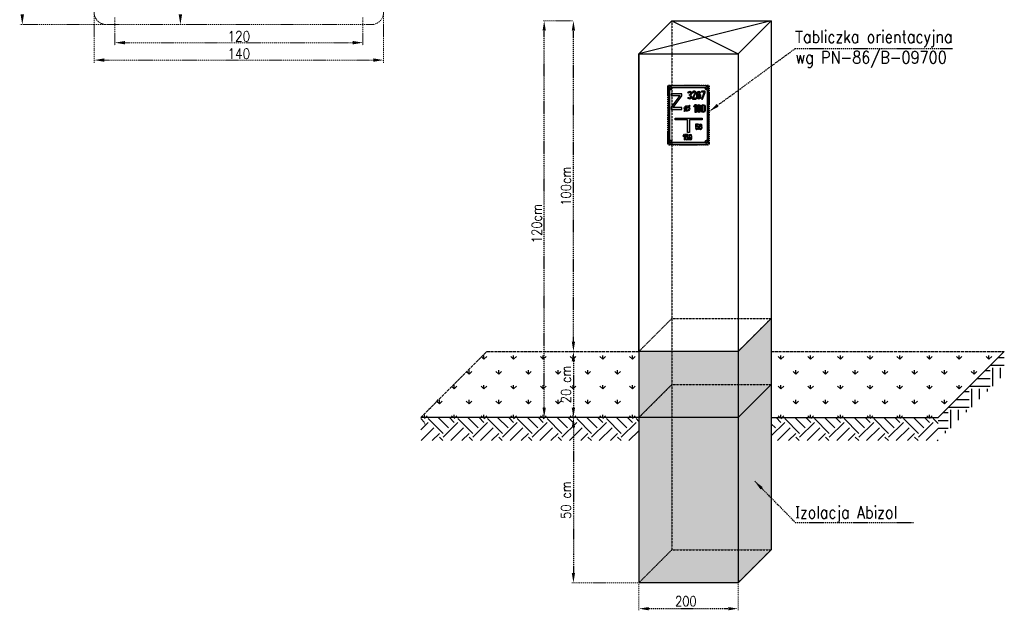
# Model space of a CAD drawing. Extents: x 8447392 to 8536225, y 5996969 to 6031026.
# Tile 36 of 37: x 8523186 to 8525170, y 6003061 to 6004253. Entities that reach past the tile are written whole.
import ezdxf

# ---------------------------------------------------------------- set-up
doc = ezdxf.new("R2010")
doc.units = 0
doc.header["$MEASUREMENT"] = 0
for name, pattern in [('ACAD_ISO02W100', [15, 12, -3]), ('ACAD_ISO10W100', [18.5, 12, -3, 0.5, -3]), ('DASHDOT', [4, 2, -0.9, 0.2, -0.9]), ('DASHED', [0.75, 0.5, -0.25])]:
    doc.linetypes.add(name, pattern=pattern)
doc.layers.get('0').update_dxf_attribs({"linetype": 'CONTINUOUS'})
doc.layers.get('DEFPOINTS').update_dxf_attribs({"linetype": 'CONTINUOUS'})
doc.layers.add('0.05', color=7, linetype='DASHDOT', lineweight=5)
doc.layers.add('0.25', color=7, linetype='CONTINUOUS', lineweight=25)
doc.layers.add('teren', color=7, linetype='CONTINUOUS')
doc.styles.get("Standard").update_dxf_attribs({"font": 'simplex.shx', "width": 0.85})
doc.dimstyles.new('moj', dxfattribs={"dimtxt": 20, "dimasz": 20, "dimexe": 3, "dimexo": 2, "dimgap": 5, "dimtad": 1, "dimdec": 0, "dimtxsty": 'Standard', "dimcen": 2.5, "dimclre": 256, "dimadec": 0, "dimazin": 0, "dimtfac": 1, "dimtdec": 0, "dimtmove": 0, "dimatfit": 3, "dimfxl": 0, "dimlwe": -1, "dimarcsym": 0})

# ---------------------------------------------------------------- blocks, each defined once
blk = doc.blocks.new('*D65')
at = {"layer": '0.05', "transparency": 16777216}
for p, q in [((8524299.5, 6003583.5), (8524298.5, 6003583.5)), ((8524431.4, 6003450.2), (8524298.5, 6003450.2))]:
    blk.add_line(p, q, dxfattribs=at)
at = {"layer": '0.05', "color": 0, "lineweight": -2, "transparency": 16777216}
blk.add_line((8524301.5, 6003563.5), (8524301.5, 6003470.2), dxfattribs=at)
at = {"layer": '0.05', "color": 0, "transparency": 16777216}
for points in [[(8524298.1, 6003563.5), (8524304.8, 6003563.5), (8524301.5, 6003583.5)], [(8524298.1, 6003470.2), (8524304.8, 6003470.2), (8524301.5, 6003450.2)]]:
    blk.add_solid(points, dxfattribs=at)
at = {"layer": 'DEFPOINTS', "color": 0, "transparency": 16777216}
for p in [(8524301.5, 6003583.5), (8524301.5, 6003450.2), (8524433.4, 6003450.2)]:
    blk.add_point(p, dxfattribs=at)
at = {"layer": '0.05', "color": 0, "transparency": 16777216, "insert": (8524286.5, 6003516.8), "char_height": 20, "attachment_point": 5, "rotation": 90}
blk.add_mtext('20 cm', dxfattribs=at)
blk = doc.blocks.new('*D66')
at = {"layer": '0.05', "transparency": 16777216}
for p, q in [((8524431.4, 6003450.2), (8524298.5, 6003450.2)), ((8524431.4, 6003116.8), (8524298.5, 6003116.8))]:
    blk.add_line(p, q, dxfattribs=at)
at = {"layer": '0.05', "color": 0, "lineweight": -2, "transparency": 16777216}
blk.add_line((8524301.5, 6003430.2), (8524301.5, 6003136.8), dxfattribs=at)
at = {"layer": '0.05', "color": 0, "transparency": 16777216}
for points in [[(8524298.1, 6003430.2), (8524304.8, 6003430.2), (8524301.5, 6003450.2)], [(8524298.1, 6003136.8), (8524304.8, 6003136.8), (8524301.5, 6003116.8)]]:
    blk.add_solid(points, dxfattribs=at)
at = {"layer": 'DEFPOINTS', "color": 0, "transparency": 16777216}
for p in [(8524433.4, 6003450.2), (8524301.5, 6003116.8), (8524433.4, 6003116.8)]:
    blk.add_point(p, dxfattribs=at)
at = {"layer": '0.05', "color": 0, "transparency": 16777216, "insert": (8524286.5, 6003283.5), "char_height": 20, "attachment_point": 5, "rotation": 90}
blk.add_mtext('50 cm', dxfattribs=at)
blk = doc.blocks.new('*D61')
at = {"layer": '0.05', "transparency": 16777216}
for p, q in [((8524299.5, 6004250.2), (8524298.5, 6004250.2)), ((8524299.5, 6003583.5), (8524298.5, 6003583.5))]:
    blk.add_line(p, q, dxfattribs=at)
at = {"layer": '0.05', "color": 0, "lineweight": -2, "transparency": 16777216}
blk.add_line((8524301.5, 6003603.5), (8524301.5, 6004230.2), dxfattribs=at)
at = {"layer": '0.05', "color": 0, "transparency": 16777216}
for points in [[(8524298.1, 6004230.2), (8524304.8, 6004230.2), (8524301.5, 6004250.2)], [(8524298.1, 6003603.5), (8524304.8, 6003603.5), (8524301.5, 6003583.5)]]:
    blk.add_solid(points, dxfattribs=at)
at = {"layer": 'DEFPOINTS', "color": 0, "transparency": 16777216}
for p in [(8524301.5, 6004250.2), (8524301.5, 6004250.2), (8524301.5, 6003583.5)]:
    blk.add_point(p, dxfattribs=at)
at = {"layer": '0.05', "color": 0, "transparency": 16777216, "insert": (8524286.5, 6003916.8), "char_height": 20, "attachment_point": 5, "rotation": 90}
blk.add_mtext('100cm', dxfattribs=at)
blk = doc.blocks.new('*D62')
at = {"layer": '0.05', "transparency": 16777216}
for p, q in [((8524299.5, 6004250.2), (8524239.6, 6004250.2)), ((8524299.5, 6003450.2), (8524239.6, 6003450.2))]:
    blk.add_line(p, q, dxfattribs=at)
at = {"layer": '0.05', "color": 0, "lineweight": -2, "transparency": 16777216}
blk.add_line((8524242.6, 6003470.2), (8524242.6, 6004230.2), dxfattribs=at)
at = {"layer": '0.05', "color": 0, "transparency": 16777216}
for points in [[(8524239.3, 6004230.2), (8524245.9, 6004230.2), (8524242.6, 6004250.2)], [(8524239.3, 6003470.2), (8524245.9, 6003470.2), (8524242.6, 6003450.2)]]:
    blk.add_solid(points, dxfattribs=at)
at = {"layer": 'DEFPOINTS', "color": 0, "transparency": 16777216}
for p in [(8524242.6, 6004250.2), (8524301.5, 6004250.2), (8524301.5, 6003450.2)]:
    blk.add_point(p, dxfattribs=at)
at = {"layer": '0.05', "color": 0, "transparency": 16777216, "insert": (8524227.6, 6003841.2), "char_height": 20, "attachment_point": 5, "rotation": 90}
blk.add_mtext('120cm', dxfattribs=at)
blk = doc.blocks.new('*D63')
at = {"layer": '0.05', "transparency": 16777216}
for p, q in [((8524433.4, 6003114.8), (8524433.4, 6003061.6)), ((8524633.4, 6003114.8), (8524633.4, 6003061.6))]:
    blk.add_line(p, q, dxfattribs=at)
at = {"layer": '0.05', "color": 0, "lineweight": -2, "transparency": 16777216}
blk.add_line((8524453.4, 6003064.6), (8524613.4, 6003064.6), dxfattribs=at)
at = {"layer": '0.05', "color": 0, "transparency": 16777216}
for points in [[(8524453.4, 6003067.9), (8524453.4, 6003061.2), (8524433.4, 6003064.6)], [(8524613.4, 6003067.9), (8524613.4, 6003061.2), (8524633.4, 6003064.6)]]:
    blk.add_solid(points, dxfattribs=at)
at = {"layer": 'DEFPOINTS', "color": 0, "transparency": 16777216}
for p in [(8524433.4, 6003116.8), (8524633.4, 6003116.8), (8524633.4, 6003064.6)]:
    blk.add_point(p, dxfattribs=at)
at = {"layer": '0.05', "color": 0, "transparency": 16777216, "insert": (8524528.1, 6003079.6), "char_height": 20, "attachment_point": 5}
blk.add_mtext('200', dxfattribs=at)

msp = doc.modelspace()

# ---------------------------------------------------------------- hatches: boundary and pattern name
at = {"layer": '0.05'}
h = msp.add_hatch(color=4, dxfattribs=at)
h.dxf.hatch_style = 1
h.paths.add_polyline_path([(8524573.96104, 6004116.59485, 0.4142135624), (8524571.54186, 6004119.01402), (8524533.43985, 6004119.01402), (8524495.33783, 6004119.01402, 0.4142135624), (8524492.91865, 6004116.59485), (8524492.91865, 6004060.34901), (8524492.91865, 6004004.10317, 0.4142135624), (8524495.33783, 6004001.684), (8524533.43985, 6004001.684), (8524571.54186, 6004001.684, 0.4142135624), (8524573.96104, 6004004.10317), (8524573.96104, 6004060.34901), (8524573.96104, 6004096.63665), (8524570.93707, 6004096.63665), (8524570.93707, 6004060.34901), (8524570.93707, 6004008.94152, 0.0957582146), (8524569.72748, 6004009.18103), (8524569.72748, 6004008.38477, -0.4142135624), (8524572.1947, 6004005.91755, -1), (8524567.26026, 6004005.91755), (8524566.46401, 6004005.91755, 0.0957582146), (8524566.70351, 6004004.70797), (8524533.43985, 6004004.70797), (8524500.17618, 6004004.70797, 0.6636403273), (8524495.94262, 6004008.94152), (8524495.94262, 6004060.34901), (8524495.94262, 6004111.75649, 0.0957582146), (8524497.15221, 6004111.51699), (8524497.15221, 6004112.31324, -0.4142135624), (8524494.68499, 6004114.78046, -1), (8524499.61943, 6004114.78046), (8524500.41568, 6004114.78046, 0.0957582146), (8524500.17618, 6004115.99005), (8524533.43985, 6004115.99005), (8524566.70351, 6004115.99005, 0.6636403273), (8524570.93707, 6004111.75649), (8524570.93707, 6004096.63665), (8524573.96104, 6004096.63665)])
h.paths.add_polyline_path([(8524567.27502, 6004114.78046, -1), (8524572.20946, 6004114.78046, -1)], flags=16)
h.paths.add_polyline_path([(8524567.92786, 6004114.78046, -1), (8524571.55662, 6004114.78046, -1)], flags=0)
h.paths.add_polyline_path([(8524499.60467, 6004005.9028, -1), (8524494.67023, 6004005.9028, -1)], flags=16)
h.paths.add_polyline_path([(8524498.95183, 6004005.9028, -1), (8524495.32307, 6004005.9028, -1)], flags=0)
h = msp.add_hatch(color=4, dxfattribs=at)
h.dxf.hatch_style = 1
h.paths.add_polyline_path([(8524500.41568, 6004114.78046), (8524499.61943, 6004114.78046, -0.4142135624), (8524497.15221, 6004112.31324), (8524497.15221, 6004111.51699, 0.4168769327)])
h = msp.add_hatch(color=4, dxfattribs=at)
h.dxf.hatch_style = 2
h.paths.add_polyline_path([(8524520.13438, 6004099.05582), (8524520.13438, 6004099.66062), (8524520.13438, 6004103.28938), (8524498.3618, 6004103.28938), (8524498.3618, 6004099.66062), (8524516.05202, 6004099.66062), (8524498.3618, 6004076.07365), (8524498.3618, 6004071.84009), (8524520.13438, 6004071.84009), (8524520.13438, 6004075.46886), (8524502.44416, 6004075.46886)])
h.paths.add_polyline_path([(8524503.71892, 6004099.72064), (8524503.71892, 6004103.22935), (8524508.31882, 6004103.22935), (8524508.31882, 6004099.72064)], flags=24)
for color, points in [(4, [(8524539.48778, 6004105.11185, 1), (8524532.23026, 6004105.11185), (8524534.04464, 6004105.11185, -1.0523290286), (8524537.6734, 6004105.11185), (8524537.6734, 6004103.39242, -0.4292264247), (8524535.85902, 6004101.48309), (8524535.25423, 6004101.48309), (8524535.25423, 6004100.56781), (8524535.25423, 6004099.65252), (8524535.85902, 6004099.65252, -0.4292264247), (8524537.6734, 6004097.7432), (8524537.6734, 6004096.02376, -1.0523290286), (8524534.04464, 6004096.02376), (8524532.23026, 6004096.02376, 1), (8524539.48778, 6004096.02376), (8524539.48778, 6004097.54384, 0.2513806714), (8524537.8649, 6004100.56781, 0.2513806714), (8524539.48778, 6004103.59178)]), (4, [(8524548.27205, 6004104.27437, 0.0684350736), (8524548.55912, 6004105.17659, 0.4089975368), (8524544.93093, 6004108.74062, 0.4142135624), (8524541.30217, 6004105.11185), (8524543.11655, 6004105.11185, -1.0547183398), (8524546.74531, 6004105.11185), (8524541.30217, 6004094.76257), (8524541.30217, 6004092.41118), (8524548.55969, 6004092.41118), (8524548.55969, 6004094.22556), (8524542.98694, 6004094.22556)]), (4, [(8524566.70351, 6004105.66153), (8524566.70351, 6004108.12773), (8524566.70351, 6004108.73253), (8524559.44599, 6004108.73253), (8524559.44599, 6004106.91814), (8524565.25201, 6004106.91814), (8524559.44599, 6004092.40309), (8524561.40013, 6004092.40309)]), (4, [(8524548.55969, 6004081.5168), (8524546.4028, 6004081.5168), (8524544.0423, 6004076.85988), (8524545.85669, 6004076.85988), (8524546.74531, 6004078.61301), (8524546.74531, 6004065.18736), (8524548.55969, 6004065.18736)]), (252, [(8524433.44085, 6003583.49088), (8524633.43885, 6003583.49088), (8524700.10485, 6003650.15688), (8524700.10485, 6003183.49488), (8524633.43885, 6003116.82888), (8524433.44085, 6003116.82888)])]:
    msp.add_hatch(color=color, dxfattribs=at).paths.add_polyline_path(points)
h = msp.add_hatch(color=4, dxfattribs=at)
h.paths.add_polyline_path([(8524552.18846, 6004103.71895), (8524552.18846, 6004105.11185, -1), (8524555.81722, 6004105.11185), (8524557.6316, 6004105.11185, 1), (8524550.37408, 6004105.11185), (8524550.37408, 6004096.03185, 0.9977697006), (8524557.6316, 6004096.03185), (8524557.6316, 6004100.57679, 0.577309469)])
h.paths.add_polyline_path([(8524555.81722, 6004100.5759), (8524555.81722, 6004096.03185, -1.0523290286), (8524552.18846, 6004096.03185), (8524552.18846, 6004100.5759, -1.0523290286)], flags=16)
h = msp.add_hatch(color=4, dxfattribs=at)
h.paths.add_polyline_path([(8524530.41588, 6004079.14619, 0.4142135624), (8524524.92416, 6004073.65448), (8524526.73854, 6004073.65448, -0.4142135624), (8524530.41588, 6004077.33181)])
h.paths.add_polyline_path([(8524537.016, 6004078.97164), (8524535.73304, 6004080.2546), (8524533.60427, 6004078.12584, 0.1561111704), (8524530.41588, 6004079.14619), (8524530.41588, 6004077.33181, -0.134840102), (8524532.29429, 6004076.81586), (8524530.41588, 6004074.93744), (8524530.41588, 6004073.65448), (8524531.69884, 6004073.65448), (8524533.57726, 6004075.5329, -0.134840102), (8524534.09321, 6004073.65448), (8524535.90759, 6004073.65448, 0.1561111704), (8524534.88724, 6004076.84287)])
h.paths.add_polyline_path([(8524531.69884, 6004073.65448), (8524530.41588, 6004073.65448), (8524530.41588, 6004072.37151)], flags=17)
h.paths.add_polyline_path([(8524530.41588, 6004074.93744), (8524529.13291, 6004073.65448), (8524530.41588, 6004073.65448)], flags=17)
h.paths.add_polyline_path([(8524530.41588, 6004073.65448), (8524529.13291, 6004073.65448), (8524527.25449, 6004071.77606, -0.134840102), (8524526.73854, 6004073.65448), (8524524.92416, 6004073.65448, 0.1561111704), (8524525.94451, 6004070.46608), (8524524.26934, 6004068.79091), (8524525.5523, 6004067.50794), (8524527.22748, 6004069.18312, 0.1561111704), (8524530.41588, 6004068.16276), (8524530.41588, 6004069.97714, -0.134840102), (8524528.53746, 6004070.49309), (8524530.41588, 6004072.37151)])
h.paths.add_polyline_path([(8524535.90759, 6004073.65448), (8524534.09321, 6004073.65448, -0.4142135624), (8524530.41588, 6004069.97714), (8524530.41588, 6004068.16276, 0.4142135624)])
h = msp.add_hatch(color=4, dxfattribs=at)
h.paths.add_polyline_path([(8524557.6316, 6004077.89613, 1), (8524550.37408, 6004077.89613), (8524550.37408, 6004068.80803, 0.9977697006), (8524557.6316, 6004068.80803)])
h.paths.add_polyline_path([(8524555.81722, 6004068.80803, -1.0523290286), (8524552.18846, 6004068.80803), (8524552.18846, 6004077.89613, -1.0523290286), (8524555.81722, 6004077.89613)], flags=16)
h = msp.add_hatch(color=4, dxfattribs=at)
h.paths.add_polyline_path([(8524566.70351, 6004077.89613, 1), (8524559.44599, 6004077.89613), (8524559.44599, 6004068.80803, 0.9977697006), (8524566.70351, 6004068.80803)])
h.paths.add_polyline_path([(8524564.88913, 6004068.80803, -1.0523290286), (8524561.26037, 6004068.80803), (8524561.26037, 6004077.89613, -1.0523290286), (8524564.88913, 6004077.89613)], flags=16)
h = msp.add_hatch(color=4, dxfattribs=at)
h.dxf.hatch_style = 1
h.paths.add_polyline_path([(8524533.43985, 6004052.48669), (8524506.22412, 6004052.48669), (8524506.22412, 6004050.61183), (8524531.62546, 6004050.61183), (8524531.62546, 6004025.27096), (8524533.43985, 6004025.27096)])
h.paths.add_polyline_path([(8524560.65557, 6004052.48669), (8524533.43985, 6004052.48669), (8524533.43985, 6004025.27096), (8524535.25423, 6004025.27096), (8524535.25423, 6004050.61183), (8524560.65557, 6004050.61183)])
h.paths.add_polyline_path([(8524560.65557, 6004054.24059), (8524533.43985, 6004054.24059), (8524533.43985, 6004052.48669), (8524560.65557, 6004052.48669)])
h.paths.add_polyline_path([(8524533.43985, 6004054.24059), (8524506.22412, 6004054.24059), (8524506.22412, 6004052.48669), (8524533.43985, 6004052.48669)])
h = msp.add_hatch(color=4, dxfattribs=at)
h.dxf.hatch_style = 1
h.paths.add_polyline_path([(8524548.68201, 6004040.9956), (8524553.52036, 6004040.9956), (8524553.52036, 6004042.20519), (8524547.47242, 6004042.20519), (8524547.47242, 6004035.40126), (8524548.68201, 6004035.40126), (8524548.68201, 6004035.4685, -1.0024683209), (8524552.31077, 6004035.4686), (8524552.31077, 6004034.33612, -1.002442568), (8524548.68201, 6004034.33612), (8524547.47242, 6004034.33612, 0.9977697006), (8524553.52036, 6004034.33612), (8524553.52036, 6004035.4686, 0.6172621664), (8524548.68201, 6004037.88103)])
h = msp.add_hatch(color=4, dxfattribs=at)
h.dxf.hatch_style = 1
h.paths.add_polyline_path([(8524557.76867, 6004042.21159), (8524557.73916, 6004042.21159, 0.4107057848), (8524554.73002, 6004039.20916), (8524554.72995, 6004034.33612, 0.9977697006), (8524560.77789, 6004034.33612), (8524560.77789, 6004035.45874, -0.0004052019), (8524560.77788, 6004035.45384, 0.0004052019), (8524560.77789, 6004035.45874), (8524560.77789, 6004035.46495, 0.6176789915), (8524555.93953, 6004037.88103), (8524555.93959, 6004039.19458, -1.0048432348), (8524559.56831, 6004039.18555), (8524560.77789, 6004039.17965, 0.413559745)])
h.paths.add_polyline_path([(8524559.56835, 6004035.47294), (8524559.5683, 6004034.33612, -1.002442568), (8524555.93953, 6004034.33612), (8524555.93958, 6004035.46875, -1.001202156)], flags=16)
h = msp.add_hatch(color=4, dxfattribs=at)
h.dxf.hatch_style = 1
h.paths.add_polyline_path([(8524525.57752, 6004021.0374), (8524524.02543, 6004021.0374), (8524522.26395, 6004017.56227), (8524523.47354, 6004017.56227), (8524524.36794, 6004019.32679), (8524524.36794, 6004010.15111), (8524525.57752, 6004010.15111)])
h = msp.add_hatch(color=4, dxfattribs=at)
h.dxf.hatch_style = 1
h.paths.add_polyline_path([(8524526.78711, 6004021.0374), (8524526.78711, 6004014.23347), (8524527.9967, 6004014.23347), (8524527.9967, 6004014.30071, -1.0024683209), (8524531.62546, 6004014.30081), (8524531.62546, 6004013.16834, -1.002442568), (8524527.9967, 6004013.16834), (8524526.78711, 6004013.16834, 0.9977697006), (8524532.83505, 6004013.16834), (8524532.83505, 6004014.30081, 0.6172621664), (8524527.9967, 6004016.71324), (8524527.9967, 6004019.82781), (8524532.83505, 6004019.82781), (8524532.83505, 6004021.0374)])
h = msp.add_hatch(color=4, dxfattribs=at)
h.dxf.hatch_style = 1
h.paths.add_polyline_path([(8524534.04464, 6004018.02018), (8524534.04464, 6004016.89756, -0.0004052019), (8524534.04465, 6004016.90246, 0.0004052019), (8524534.04464, 6004016.89756), (8524534.04464, 6004016.89136, 0.6176789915), (8524538.883, 6004014.47527), (8524538.88293, 6004013.16173, -1.0048432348), (8524535.25421, 6004013.17075), (8524534.04464, 6004013.17665, 0.9977697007), (8524540.09251, 6004013.14714), (8524540.09258, 6004018.02018, 0.9977697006)])
h.paths.add_polyline_path([(8524538.88299, 6004018.02018), (8524538.88294, 6004016.88755, -1.001202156), (8524535.25417, 6004016.88337), (8524535.25423, 6004018.02018, -1.002442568)], flags=16)
h = msp.add_hatch(color=4, dxfattribs=at)
h.dxf.hatch_style = 1
h.paths.add_polyline_path([(8524554.72995, 6004032.52849), (8524553.52036, 6004032.52849), (8524553.52036, 6004031.3189), (8524554.72995, 6004031.3189)])
h = msp.add_hatch(color=4, dxfattribs=at)
h.dxf.hatch_style = 1
h.paths.add_polyline_path([(8524534.04464, 6004010.15111), (8524534.04464, 6004011.3607), (8524532.83505, 6004011.3607), (8524532.83505, 6004010.15111)])
h = msp.add_hatch(color=256, dxfattribs=at)
h.dxf.hatch_style = 1
h.paths.add_polyline_path([(8524569.72748, 6004009.18103, 0.4168769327), (8524566.46401, 6004005.91755), (8524567.26026, 6004005.91755, -0.4142135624), (8524569.72748, 6004008.38477)])
at = {"layer": 'teren'}
h = msp.add_hatch(dxfattribs=at)
h.set_pattern_fill('GRASS', color=256, scale=1.66665, style=0)
h.set_pattern_definition([(90, (8523701.977, 6002370.24), (-29.93387, 29.93387), [7.9374, -51.9303]), (45, (8523701.977, 6002370.24), (-29.9339, 29.9339), [7.9374, -34.3955]), (135, (8523701.977, 6002370.24), (-29.9339, -29.9339), [7.9374, -34.3955])])
h.paths.add_polyline_path([(8524433.44085, 6003450.15888), (8524433.44085, 6003583.49088), (8524127.16511, 6003583.49087), (8523993.83311, 6003450.15888), (8523993.83311, 6003450.15888)])
h.paths.add_polyline_path([(8524700.10485, 6003583.49087), (8524700.10485, 6003450.15888), (8525036.54947, 6003450.15888), (8525169.88148, 6003583.49087)])
h = msp.add_hatch(dxfattribs=at)
h.set_pattern_fill('EARTH', color=256, scale=6.6666, style=0)
h.set_pattern_definition([(0, (8523701.977, 6002370.24), (42.3329, 42.3329), [42.333, -42.333]), (0, (8523701.977, 6002386.115), (42.3329, 42.3329), [42.333, -42.333]), (0, (8523701.977, 6002401.99), (42.3329, 42.3329), [42.333, -42.333]), (90, (8523707.27, 6002407.28), (-42.3329, 42.3329), [42.333, -42.333]), (90, (8523723.144, 6002407.28), (-42.3329, 42.3329), [42.333, -42.333]), (90, (8523739.02, 6002407.28), (-42.3329, 42.3329), [42.333, -42.333])])
h.paths.add_polyline_path([(8525169.88148, 6003536.82467), (8525169.88148, 6003583.49087), (8525036.54947, 6003450.15888), (8525036.54947, 6003403.49268)])
h = msp.add_hatch(dxfattribs=at)
h.set_pattern_fill('EARTH', color=256, scale=6.6666, angle=45, style=0)
h.set_pattern_definition([(45, (8523701.977, 6002370.24), (6e-15, 59.8678), [42.333, -42.333]), (45, (8523690.752, 6002381.465), (6e-15, 59.8678), [42.333, -42.333]), (45, (8523679.527, 6002392.69), (6e-15, 59.8678), [42.333, -42.333]), (135, (8523679.527, 6002400.174), (-59.8678, 6e-15), [42.333, -42.333]), (135, (8523690.752, 6002411.4), (-59.8678, 6e-15), [42.333, -42.333]), (135, (8523701.977, 6002422.624), (-59.8678, 6e-15), [42.333, -42.333])])
h.paths.add_polyline_path([(8524433.44085, 6003450.15888), (8523993.83311, 6003450.15888), (8523993.83311, 6003403.49268), (8524433.44085, 6003403.49268)])
h.paths.add_polyline_path([(8524700.10485, 6003450.15888), (8524700.10485, 6003403.49268), (8525036.54947, 6003403.49268), (8525036.54947, 6003450.15888)])

# ---------------------------------------------------------------- linework, layer by layer
at = {"lineweight": 30}
for p, q in [((8524700.10485, 6004250.15088), (8524433.44085, 6004183.48488)), ((8524433.44085, 6004183.48488), (8524500.10685, 6004250.15088)), ((8524500.10685, 6004250.15088), (8524700.10485, 6004250.15088)), ((8524500.10685, 6004250.15088), (8524633.43885, 6004183.48488)), ((8524633.43885, 6004183.48488), (8524700.10485, 6004250.15088)), ((8524700.10485, 6004250.15088), (8524700.10485, 6003516.82487)), ((8524433.44085, 6004183.48488), (8524433.44085, 6003116.82888)), ((8524433.44085, 6004183.48488), (8524633.43885, 6004183.48488)), ((8524633.43885, 6004183.48488), (8524633.43885, 6003116.82888)), ((8524633.43884, 6003583.49088), (8524700.10484, 6003650.15688)), ((8524633.43885, 6003583.49088), (8524433.44085, 6003583.49088)), ((8524633.43885, 6003450.15888), (8524700.10485, 6003516.82487)), ((8524700.10484, 6003516.82487), (8524700.10485, 6003183.49488)), ((8524633.43885, 6003450.15888), (8524433.44085, 6003450.15888)), ((8524700.10485, 6003183.49488), (8524633.43885, 6003116.82888)), ((8524633.43885, 6003116.82888), (8524433.44085, 6003116.82888))]:
    msp.add_line(p, q, dxfattribs=at)
for p, q in [((8524433.44085, 6004183.48488), (8524500.10685, 6004250.15088)), ((8524700.10485, 6004250.15088), (8524700.10485, 6003650.15688)), ((8524433.44085, 6003583.49088), (8524433.44085, 6004183.48488)), ((8524700.10485, 6003650.15688), (8524633.43884, 6003583.49088)), ((8524633.43884, 6003583.49088), (8524433.44085, 6003583.49088))]:
    msp.add_line(p, q)
at = {"color": 7, "linetype": 'DASHED'}
for p, q in [((8524500.10685, 6004250.15088), (8524500.10685, 6003183.49488)), ((8524500.10685, 6003650.15688), (8524433.44085, 6003583.49088)), ((8524500.10685, 6003650.15688), (8524700.10485, 6003650.15688)), ((8524500.10685, 6003516.82488), (8524433.44085, 6003450.15888)), ((8524500.10685, 6003516.82488), (8524700.10485, 6003516.82488)), ((8524500.10685, 6003183.49488), (8524433.44085, 6003116.82888)), ((8524500.10685, 6003183.49488), (8524700.10485, 6003183.49488))]:
    msp.add_line(p, q, dxfattribs=at)
at = {"layer": '0.05'}
for p, q in [((8523335.59229, 6004611.53381), (8523335.59229, 6004165.95855)), ((8523918.92562, 6004611.53381), (8523918.92562, 6004165.95855)), ((8523377.25895, 6004257.36269), (8523377.25895, 6004201.09697)), ((8523877.25895, 6004257.36269), (8523877.25895, 6004201.09697)), ((8523357.98812, 6004242.7571), (8523185.54863, 6004242.7571)), ((8523360.59229, 6004242.7571), (8523627.25895, 6004242.7571)), ((8523570.48812, 6004242.7571), (8523504.16966, 6004242.7571)), ((8523627.25895, 6004242.7571), (8523893.92562, 6004242.7571)), ((8523398.09229, 6004206.30531), (8523856.42562, 6004206.30531)), ((8523356.42562, 6004171.16689), (8523898.09229, 6004171.16689)), ((8524497.15221, 6004112.31324), (8524497.15221, 6004111.51699)), ((8524500.41568, 6004114.78046), (8524499.61943, 6004114.78046)), ((8524566.70351, 6004108.73253), (8524566.70351, 6004107.52294)), ((8524524.36794, 6004004.70797), (8524525.57752, 6004004.70797)), ((8524002.67253, 6003437.65224), (8524000.06837, 6003437.65224)), ((8524433.44085, 6003116.82888), (8524566.77285, 6003116.82888))]:
    msp.add_line(p, q, dxfattribs=at)
at = {"layer": '0.05', "linetype": 'ACAD_ISO10W100', "ltscale": 0.2}
for p, q in [((8524497.15221, 6004118.3304), (8524497.15221, 6004111.23053)), ((8524569.72748, 6004118.31564), (8524569.72748, 6004111.21578)), ((8524493.60228, 6004114.78046), (8524500.70214, 6004114.78046)), ((8524566.17755, 6004114.76571), (8524573.27741, 6004114.76571)), ((8524493.60228, 6004005.91755), (8524500.70214, 6004005.91755)), ((8524497.15221, 6004009.46749), (8524497.15221, 6004002.36762)), ((8524566.17755, 6004005.91755), (8524573.27741, 6004005.91755)), ((8524569.72748, 6004009.46749), (8524569.72748, 6004002.36762))]:
    msp.add_line(p, q, dxfattribs=at)
at = {"layer": '0.05', "color": 5}
msp.add_line((8524520.13438, 6004099.66062), (8524520.13438, 6004099.05582), dxfattribs=at)
at = {"layer": '0.05'}
msp.add_lwpolyline([(8524533.43985, 6004120.8284), (8524494.73303, 6004120.8284, 0.4142135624), (8524491.10427, 6004117.19964), (8524491.10427, 6004060.34901), (8524491.10427, 6004003.49838, 0.4142135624), (8524494.73303, 6003999.86961), (8524533.43985, 6003999.86961), (8524572.14666, 6003999.86961, 0.4142135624), (8524575.77542, 6004003.49838), (8524575.77542, 6004060.34901), (8524575.77542, 6004117.19964, 0.4142135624), (8524572.14666, 6004120.8284)], format="xyb", close=True, dxfattribs=at)
at = {"layer": '0.05', "color": 5}
msp.add_lwpolyline([(8524533.57726, 6004075.5329), (8524528.53746, 6004070.49309, 0.7773273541)], format="xyb", close=True, dxfattribs=at)
at = {"layer": '0.05'}
msp.add_lwpolyline([(8524433.44085, 6003583.49088), (8524633.43885, 6003583.49088), (8524700.10485, 6003650.15688), (8524700.10485, 6003183.49488), (8524633.43885, 6003116.82888), (8524433.44085, 6003116.82888), (8524433.44084, 6003583.49088)], dxfattribs=at)
for centre, radius in [((8524497.15221, 6004114.78046), 2.46722), ((8524497.15221, 6004114.78046), 1.81438), ((8524569.74224, 6004114.78046), 2.46722), ((8524569.74224, 6004114.78046), 1.81438), ((8524497.13745, 6004005.9028), 2.46722), ((8524497.13745, 6004005.9028), 1.81438), ((8524569.72748, 6004005.91755), 2.46722), ((8524569.72748, 6004005.91755), 1.81438)]:
    msp.add_circle(centre, radius, dxfattribs=at)
for centre, start, end in [((8523360.59229, 6004267.7571), 180, 270), ((8523893.92562, 6004267.7571), 270, 0)]:
    msp.add_arc(centre, 25, start, end, dxfattribs=at)
at = {"layer": '0.05', "color": 4}
msp.add_arc((8524497.15221, 6004114.78046), 2.46722, 270, 0, dxfattribs=at)
at = {"layer": '0.05'}
for points in [[(8523187.28474, 6004263.59043), (8523194.22918, 6004263.59043), (8523190.75696, 6004242.7571)], [(8523505.90577, 6004263.59043), (8523512.85022, 6004263.59043), (8523509.37799, 6004242.7571)], [(8523398.09229, 6004209.77753), (8523398.09229, 6004202.83308), (8523377.25895, 6004206.30531)], [(8523856.42562, 6004209.77753), (8523856.42562, 6004202.83308), (8523877.25895, 6004206.30531)], [(8523356.42562, 6004174.63911), (8523356.42562, 6004167.69467), (8523335.59229, 6004171.16689)], [(8523898.09229, 6004174.63911), (8523898.09229, 6004167.69467), (8523918.92562, 6004171.16689)]]:
    msp.add_solid(points, dxfattribs=at)
at = {"layer": '0.25'}
for points in [[(8524533.43985, 6004119.01402), (8524495.33783, 6004119.01402, 0.4142135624), (8524492.91865, 6004116.59485), (8524492.91865, 6004060.34901), (8524492.91865, 6004004.10317, 0.4142135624), (8524495.33783, 6004001.684), (8524533.43985, 6004001.684), (8524571.54186, 6004001.684, 0.4142135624), (8524573.96104, 6004004.10317), (8524573.96104, 6004060.34901), (8524573.96104, 6004116.59485, 0.4142135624), (8524571.54186, 6004119.01402)], [(8524533.43985, 6004115.99005), (8524566.70351, 6004115.99005, 0.6636403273), (8524570.93707, 6004111.75649), (8524570.93707, 6004060.34901), (8524570.93707, 6004008.94152, 0.6636403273), (8524566.70351, 6004004.70797), (8524533.43985, 6004004.70797), (8524500.17618, 6004004.70797, 0.6636403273), (8524495.94262, 6004008.94152), (8524495.94262, 6004060.34901), (8524495.94262, 6004111.75649, 0.6636403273), (8524500.17618, 6004115.99005)], [(8524552.18846, 6004096.03185, 1.0523290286), (8524555.81722, 6004096.03185), (8524555.81722, 6004100.5759, 1.0523290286), (8524552.18846, 6004100.5759)], [(8524525.5523, 6004067.50794), (8524524.26934, 6004068.79091), (8524525.94451, 6004070.46608, -0.8464363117), (8524533.60427, 6004078.12584), (8524535.73304, 6004080.2546), (8524537.016, 6004078.97164), (8524534.88724, 6004076.84287, -0.8464363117), (8524527.22748, 6004069.18312)], [(8524532.29429, 6004076.81586, 0.7773273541), (8524527.25449, 6004071.77606)], [(8524557.6316, 6004068.80803, -0.9977697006), (8524550.37408, 6004068.80803), (8524550.37408, 6004077.89613, -1), (8524557.6316, 6004077.89613)], [(8524555.81722, 6004068.80803), (8524555.81722, 6004077.89613, 1.0523290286), (8524552.18846, 6004077.89613), (8524552.18846, 6004068.80803, 1.0523290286)], [(8524566.70351, 6004068.80803, -0.9977697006), (8524559.44599, 6004068.80803), (8524559.44599, 6004077.89613, -1), (8524566.70351, 6004077.89613)], [(8524564.88913, 6004068.80803), (8524564.88913, 6004077.89613, 1.0523290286), (8524561.26037, 6004077.89613), (8524561.26037, 6004068.80803, 1.0523290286)]]:
    msp.add_lwpolyline(points, format="xyb", close=True, dxfattribs=at)
for points in [[(8524520.13438, 6004099.66062), (8524520.13438, 6004103.28938), (8524498.3618, 6004103.28938), (8524498.3618, 6004099.66062), (8524516.05202, 6004099.66062), (8524498.3618, 6004076.07365), (8524498.3618, 6004071.84009), (8524520.13438, 6004071.84009), (8524520.13438, 6004075.46886), (8524502.44416, 6004075.46886), (8524520.13438, 6004099.05582)], [(8524566.70351, 6004108.73253), (8524559.44599, 6004108.73253), (8524559.44599, 6004106.91814), (8524565.25201, 6004106.91814), (8524559.44599, 6004092.40309), (8524561.40013, 6004092.40309), (8524566.70351, 6004105.66153), (8524566.70351, 6004108.73253)]]:
    msp.add_lwpolyline(points, dxfattribs=at)
for points in [[(8524532.23026, 6004105.11185, -1), (8524539.48778, 6004105.11185), (8524539.48778, 6004103.59178, -0.2513806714), (8524537.8649, 6004100.56781, -0.2513806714), (8524539.48778, 6004097.54384), (8524539.48778, 6004096.02376, -1), (8524532.23026, 6004096.02376), (8524534.04464, 6004096.02376, 1.0523290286), (8524537.6734, 6004096.02376), (8524537.6734, 6004097.7432, 0.4292264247), (8524535.85902, 6004099.65252), (8524535.25423, 6004099.65252), (8524535.25423, 6004100.56781), (8524535.25423, 6004101.48309), (8524535.85902, 6004101.48309, 0.4292264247), (8524537.6734, 6004103.39242), (8524537.6734, 6004105.11185, 1.0523290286), (8524534.04464, 6004105.11185), (8524532.23026, 6004105.11185), (8524533.43985, 6004105.11185)], [(8524548.55969, 6004105.11185, 0.4142135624), (8524544.93093, 6004108.74062, 0.4142135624), (8524541.30217, 6004105.11185), (8524543.11655, 6004105.11185, -1.0547183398), (8524546.74531, 6004105.11185), (8524541.30217, 6004094.76257), (8524541.30217, 6004092.41118), (8524548.55969, 6004092.41118), (8524548.55969, 6004094.22556), (8524542.98694, 6004094.22556), (8524548.27205, 6004104.27437, 0.0686805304), (8524548.55969, 6004105.17994)], [(8524550.37408, 6004104.65017), (8524550.37408, 6004096.02376), (8524550.37408, 6004105.11185, -1), (8524557.6316, 6004105.11185), (8524555.81722, 6004105.11185, 1), (8524552.18846, 6004105.11185), (8524552.18846, 6004103.71895, -0.577391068), (8524557.6316, 6004100.5759), (8524557.6316, 6004096.03185, -0.9977697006), (8524550.37408, 6004096.03185)], [(8524548.68201, 6004035.4686, -1.002442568), (8524552.31077, 6004035.4686), (8524552.31077, 6004034.33612, -1.002442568), (8524548.68201, 6004034.33612), (8524547.47242, 6004034.33612, 0.9977697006), (8524553.52036, 6004034.33612), (8524553.52036, 6004035.4686, 0.6172621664), (8524548.68201, 6004037.88103), (8524548.68201, 6004040.9956), (8524553.52036, 6004040.9956), (8524553.52036, 6004042.20519), (8524547.47242, 6004042.20519), (8524547.47242, 6004035.40126), (8524548.68201, 6004035.40126), (8524548.68201, 6004035.47754)], [(8524560.77788, 6004035.45384, 0.6189479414), (8524555.93953, 6004037.88103), (8524555.93959, 6004039.20326, -1.002442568), (8524559.56831, 6004039.18555), (8524560.77789, 6004039.17965, 0.9977697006), (8524554.73002, 6004039.20916), (8524554.72995, 6004034.33612, 0.9977697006), (8524560.77789, 6004034.33612), (8524560.77789, 6004035.46495)], [(8524527.9967, 6004014.30081, -1.002442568), (8524531.62546, 6004014.30081), (8524531.62546, 6004013.16834, -1.002442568), (8524527.9967, 6004013.16834), (8524526.78711, 6004013.16834, 0.9977697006), (8524532.83505, 6004013.16834), (8524532.83505, 6004014.30081, 0.6172621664), (8524527.9967, 6004016.71324), (8524527.9967, 6004019.82781), (8524532.83505, 6004019.82781), (8524532.83505, 6004021.0374), (8524526.78711, 6004021.0374), (8524526.78711, 6004014.23347), (8524527.9967, 6004014.23347), (8524527.9967, 6004014.30975)], [(8524534.04465, 6004016.90246, 0.6189479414), (8524538.883, 6004014.47527), (8524538.88293, 6004013.15305, -1.002442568), (8524535.25421, 6004013.17075), (8524534.04464, 6004013.17665, 0.9977697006), (8524540.09251, 6004013.14714), (8524540.09258, 6004018.02018, 0.9977697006), (8524534.04464, 6004018.02018), (8524534.04464, 6004016.89136)]]:
    msp.add_lwpolyline(points, format="xyb", dxfattribs=at)
at = {"layer": '0.25', "color": 4}
msp.add_lwpolyline([(8524557.6316, 6004100.56781), (8524557.6316, 6004096.02376)], dxfattribs=at)
at = {"layer": '0.25'}
for points in [[(8524544.0423, 6004076.85988), (8524546.4028, 6004081.5168), (8524548.55969, 6004081.5168), (8524548.55969, 6004065.18736), (8524546.74531, 6004065.18736), (8524546.74531, 6004078.61301), (8524545.85669, 6004076.85988)], [(8524506.22412, 6004050.61183), (8524506.22412, 6004054.24059), (8524560.65557, 6004054.24059), (8524560.65557, 6004050.61183), (8524535.25423, 6004050.61183), (8524535.25423, 6004025.27096), (8524531.62546, 6004025.27096), (8524531.62546, 6004050.61183)], [(8524524.36794, 6004010.15111), (8524525.57752, 6004010.15111), (8524525.57752, 6004021.0374), (8524524.02543, 6004021.0374), (8524522.26395, 6004017.56227), (8524523.47354, 6004017.56227), (8524524.36794, 6004019.32679)], [(8524553.52036, 6004032.52849), (8524554.72995, 6004032.52849), (8524554.72995, 6004031.3189), (8524553.52036, 6004031.3189)], [(8524532.83505, 6004011.3607), (8524534.04464, 6004011.3607), (8524534.04464, 6004010.15111), (8524532.83505, 6004010.15111)]]:
    msp.add_lwpolyline(points, close=True, dxfattribs=at)
at = {"layer": '0.25', "color": 5}
for points in [[(8524559.56835, 6004035.47302), (8524559.5683, 6004034.33612, -1.002442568), (8524555.93953, 6004034.33612), (8524555.93958, 6004035.47745, -1.002442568), (8524559.5683, 6004035.45974)], [(8524535.25417, 6004016.88328), (8524535.25423, 6004018.02018, -1.002442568), (8524538.88299, 6004018.02018), (8524538.88294, 6004016.87885, -1.002442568), (8524535.25422, 6004016.89656)]]:
    msp.add_lwpolyline(points, format="xyb", dxfattribs=at)
at = {"layer": 'teren', "linetype": 'ACAD_ISO02W100', "ltscale": 0.5}
for p, q in [((8523993.83311, 6003450.15888), (8524127.16511, 6003583.49087)), ((8524127.16511, 6003583.49087), (8524433.44085, 6003583.49088)), ((8524700.10485, 6003583.49087), (8525169.88148, 6003583.49087))]:
    msp.add_line(p, q, dxfattribs=at)
at = {"layer": 'teren'}
for p, q in [((8525036.54947, 6003450.15888), (8525169.88148, 6003583.49087)), ((8524433.44085, 6003450.15888), (8523993.83311, 6003450.15888)), ((8524700.10485, 6003450.15888), (8525036.54947, 6003450.15888))]:
    msp.add_line(p, q, dxfattribs=at)

# ---------------------------------------------------------------- texts
at = {"layer": '0.05', "char_height": 20.833333, "attachment_point": 5}
for s, insert in [('120', (8523627.25895, 6004219.02558)), ('140', (8523627.25895, 6004183.88716))]:
    msp.add_mtext(s, dxfattribs=dict(at, insert=insert))
at = {"layer": '0.05', "char_height": 25, "attachment_point": 4}
for s, insert, width in [('{\\fTrebuchet MS|b0|i0|c238|p34;T}abliczka orientacyjna \\Pwg PN-86/B-09700', (8524748.72024, 6004193.29594), 600), ('{\\fTrebuchet MS|b0|i0|c238|p34;I}zolacja Abizol', (8524748.72024, 6003254.85118), 681.6666667)]:
    msp.add_mtext(s, dxfattribs=dict(at, insert=insert, width=width))

# ---------------------------------------------------------------- dimensions: what is measured, and where the dimension line sits
at = {"layer": '0.05'}
for base, p1, p2, angle, text, picture, middle, dimtype in [((8524242.60133, 6004250.15088), (8524301.45791, 6003450.15888), (8524301.45791, 6004250.15088), 90, '120cm', '*D62', (8524242.60133, 6003841.2067), 161), ((8524301.45791, 6003116.82888), (8524433.44085, 6003450.15888), (8524433.44085, 6003116.82888), 90, '50 cm', '*D66', (8524301.45791, 6003283.49388), 160), ((8524633.43885, 6003064.57059), (8524433.44085, 6003116.82888), (8524633.43885, 6003116.82888), 0, '200', '*D63', (8524528.12475, 6003064.57059), 161)]:
    dim = msp.add_linear_dim(base=base, p1=p1, p2=p2, angle=angle, text=text, dimstyle='moj', dxfattribs=at)
    dim.commit()
    dim.dimension.update_dxf_attribs({"geometry": picture, "text_midpoint": middle, "dimtype": dimtype})
dim = msp.add_aligned_dim(p1=(8524301.45791, 6003583.49088), p2=(8524301.45791, 6004250.15088), distance=0, text='100cm', dimstyle='moj', dxfattribs=at)
dim.commit()
dim.dimension.update_dxf_attribs({"geometry": '*D61', "text_midpoint": (8524286.45791, 6003916.82088)})
dim = msp.add_linear_dim(base=(8524301.45791, 6003450.15888), p1=(8524301.45791, 6003583.49088), p2=(8524433.44085, 6003450.15888), angle=90, text='20 cm', dimstyle='moj', dxfattribs=at)
dim.commit()
dim.dimension.update_dxf_attribs({"geometry": '*D65', "text_midpoint": (8524286.45791, 6003516.82488)})

# ---------------------------------------------------------------- leaders
for points in [[(8524575.77542, 6004067.94927), (8524748.72024, 6004194.62955), (8525065.72219, 6004194.62955)], [(8524666.79178, 6003321.68434), (8524748.72024, 6003238.60539), (8524987.0873, 6003238.60539)]]:
    msp.add_leader(points, dimstyle='moj', dxfattribs=at)

doc.saveas('drawing.dxf')
